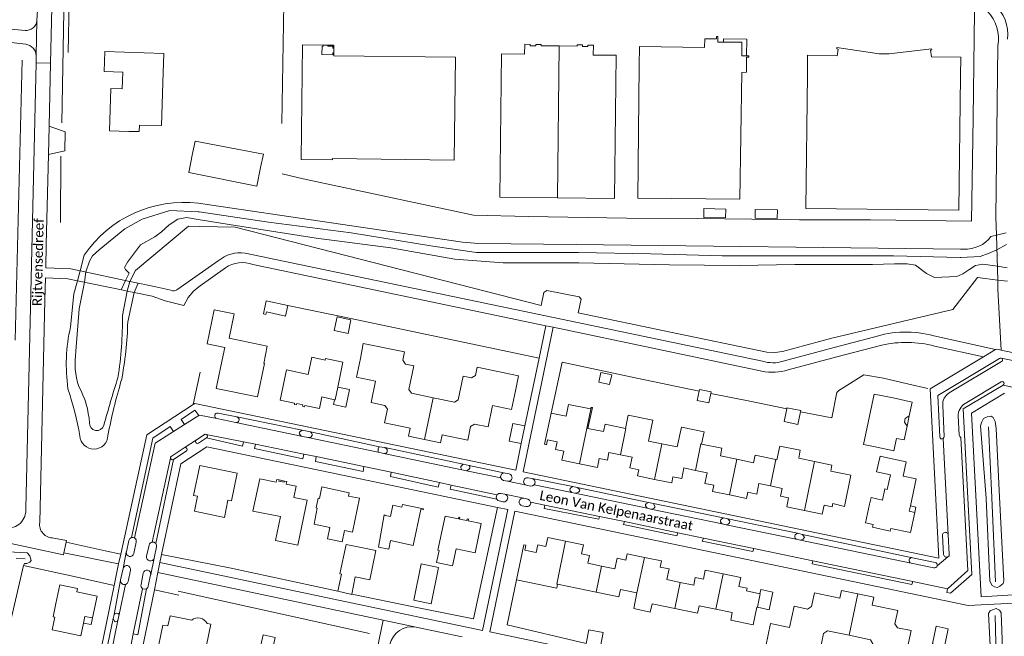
# Model space of a CAD drawing. Extents: x 177628 to 188968, y 384226 to 390673.
# Tile 60 of 256: x 181793 to 182050, y 386054 to 386215. Entities that reach past the tile are written whole.
import ezdxf

# ---------------------------------------------------------------- set-up
doc = ezdxf.new("R2010")
doc.units = 0
for name, color, linetype, lineweight in [('B01_F', 14, 'Continuous', 9), ('B01_T', 14, 'Continuous', 9), ('B02_T', 14, 'Continuous', 9), ('B04_T', 14, 'Continuous', 9), ('B07_D', 14, 'Continuous', 9), ('B11_S', 14, 'Continuous', 9), ('B14_F', 14, 'Continuous', 9), ('T01_F', 253, 'Continuous', 9), ('T03_F', 253, 'Continuous', 9), ('T03_T', 253, 'Continuous', 9), ('T04_F', 253, 'HAAG', 9), ('T04_T', 253, 'HAAG', 9), ('T05_F', 253, 'Continuous', 9), ('T05_T', 253, 'Continuous', 9), ('T07_F', 253, 'Continuous', 9), ('T09_F', 253, 'Continuous', 9), ('T09_T', 253, 'Continuous', 9), ('T22_F', 253, 'Continuous', 9), ('V00_F', 8, 'Continuous', 9), ('V00_T', 8, 'Continuous', 9), ('W01_F', 253, 'Continuous', 9), ('Z06', 7, 'Continuous', 9)]:
    doc.layers.add(name, color=color, linetype=linetype, lineweight=lineweight)
doc.styles.add('Legend', font='calibri.ttf')
doc.linetypes.add('HAAG', pattern='A,4,-1,[5,TOPOCAD.SHX,S=0.35,R=0,X=-0.35,Y=-0.35],-1', length=6)

msp = doc.modelspace()

# ---------------------------------------------------------------- linework, layer by layer
at = {"layer": 'B01_F', "linetype": 'Continuous'}
for points in [[(181954.297, 386168.092), (181954.614, 386202.69)], [(181980.951, 386167.795), (181981.4, 386200.958), (181982.613, 386201.043)]]:
    msp.add_lwpolyline(points, dxfattribs=at)
at = {"layer": 'B01_T', "linetype": 'Continuous'}
for points in [[(181976.658, 386208.857), (181975.169, 386208.873), (181975.172, 386210.311), (181974.854, 386210.311), (181974.849, 386209.722), (181971.728, 386209.754), (181971.706, 386207.481), (181954.675, 386207.689), (181954.614, 386202.69)], [(181874.88, 386206.08), (181874.888, 386205.283), (181906.603, 386204.92), (181906.294, 386178.064), (181874.546, 386178.429), (181874.543, 386178.11), (181866.293, 386178.204), (181866.71, 386208.14), (181872.041, 386208.105)], [(181872.041, 386208.105), (181872.032, 386207.793), (181871.771, 386207.791), (181871.748, 386205.596), (181874.551, 386205.548), (181874.558, 386206.082), (181874.88, 386206.08)], [(181872.041, 386208.105), (181873.255, 386208.105)], [(181874.886, 386207.314), (181874.566, 386207.318), (181874.572, 386207.758), (181873.252, 386207.776), (181873.255, 386208.105)], [(181873.255, 386208.105), (181874.897, 386208.079), (181874.886, 386207.314)], [(181933.687, 386207.862), (181928.992, 386207.915), (181928.995, 386208.235), (181927.585, 386208.251), (181927.581, 386207.861), (181926.141, 386207.877), (181926.145, 386208.267), (181924.725, 386208.283), (181924.696, 386205.693), (181918.657, 386205.761), (181918.224, 386168.395), (181933.243, 386168.22)], [(181933.243, 386168.22), (181948.207, 386168.045), (181948.651, 386205.424), (181942.621, 386205.492), (181942.65, 386208.082), (181941.24, 386208.097), (181941.236, 386207.708), (181939.796, 386207.724), (181939.804, 386208.114), (181938.384, 386208.13), (181938.381, 386207.81), (181933.687, 386207.862)], [(181976.658, 386208.857), (181976.671, 386209.699), (181982.717, 386209.619), (181982.659, 386205.279)], [(181982.659, 386205.279), (181981.44, 386205.296), (181981.478, 386208.805), (181976.658, 386208.857)], [(181998.55, 386200.425), (181998.619, 386205.424), (182006.309, 386205.318), (182006.564, 386207.059), (182006.247, 386207.105), (182006.289, 386207.422), (182017.319, 386205.833), (182019.956, 386205.804), (182031.022, 386207.117), (182031.065, 386206.805), (182030.745, 386206.783), (182030.963, 386205.036), (182038.621, 386204.929), (182038.551, 386199.929)], [(181819.759, 386200.993), (181814.854, 386201.145), (181815.017, 386206.392), (181830.41, 386205.919), (181830.256, 386200.921)], [(181874.886, 386207.314), (181874.88, 386206.08)], [(181982.615, 386201.255), (181982.655, 386204.959), (181983.255, 386204.951), (181983.259, 386205.271), (181982.659, 386205.279)], [(181819.598, 386196.667), (181819.759, 386200.993)], [(181830.256, 386200.921), (181829.872, 386187.047), (181824.062, 386187.171), (181824.027, 386185.514), (181821.318, 386185.523)], [(181998.55, 386200.425), (181998.124, 386165.422), (182038.126, 386164.927), (182038.551, 386199.929)], [(181821.318, 386185.523), (181816.289, 386185.679), (181816.633, 386196.758), (181819.598, 386196.667)], [(181846.346, 386129.079), (181841.763, 386130.028), (181843.606, 386138.922), (181848.791, 386137.849), (181847.477, 386131.509)], [(181881.797, 386126.247), (181882.555, 386130.172), (181893.331, 386127.926), (181892.876, 386125.744), (181893.549, 386124.715), (181895.722, 386124.262), (181894.449, 386118.155), (181895.12, 386117.126), (181900.789, 386115.945)], [(181845.943, 386127.125), (181844.147, 386118.423), (181854.922, 386116.2), (181856.718, 386124.901), (181856.543, 386124.937)], [(181875.039, 386115.442), (181871.698, 386116.196), (181871.07, 386113.171), (181867.321, 386113.949), (181867.23, 386113.634), (181866.692, 386113.735), (181866.771, 386114.143), (181865.15, 386114.478), (181865.07, 386114.076), (181864.543, 386114.18), (181864.608, 386114.512), (181860.842, 386115.305), (181862.485, 386123.247), (181868.164, 386122.072), (181869.093, 386126.532), (181872.572, 386125.807), (181872.653, 386126.199), (181877.197, 386125.259), (181875.858, 386118.757)], [(181898.545, 386105.083), (181894.338, 386105.952), (181894.757, 386108.02), (181888.097, 386109.395), (181888.837, 386112.948), (181888.163, 386113.98), (181884.611, 386114.729), (181885.756, 386120.302), (181880.766, 386121.355), (181881.797, 386126.247)], [(181900.789, 386115.945), (181906.339, 386114.788), (181907.369, 386115.463), (181908.643, 386121.579), (181910.806, 386121.128), (181911.855, 386121.798), (181912.306, 386123.961), (181923.081, 386121.715)], [(181922.279, 386117.794), (181923.081, 386121.715)], [(181922.279, 386117.794), (181921.277, 386112.895), (181916.272, 386113.975), (181915.154, 386108.365), (181911.601, 386109.081), (181910.569, 386108.435), (181909.843, 386104.881), (181903.168, 386106.26), (181902.762, 386104.212), (181898.545, 386105.083)], [(182021.004, 386115.905), (182016.013, 386116.92), (182013.242, 386103.768), (182016.275, 386103.155)], [(182021.004, 386115.905), (182025.889, 386114.839), (182025.11, 386111.266)], [(181939.066, 386098.676), (181934.419, 386099.637), (181934.897, 386101.987), (181932.799, 386102.439), (181933.21, 386104.472), (181930.682, 386104.991), (181930.424, 386103.696), (181929.914, 386103.817), (181931.608, 386111.973)], [(181931.608, 386111.973), (181935.522, 386111.155)], [(181951.011, 386107.957), (181951.746, 386111.407), (181958.156, 386110.087), (181957.047, 386104.647), (181960.533, 386103.934)], [(182025.11, 386111.266), (182024.07, 386110.576), (182023.907, 386109.586), (182024.589, 386108.512)], [(182024.589, 386108.512), (182025.11, 386111.266)], [(181941.176, 386107.968), (181945.286, 386107.134), (181945.716, 386109.06), (181951.011, 386107.957)], [(181960.533, 386103.934), (181964.514, 386103.12), (181965.643, 386108.237), (181971.569, 386107.024), (181970.919, 386103.85)], [(182024.589, 386108.512), (182023.8, 386104.944), (182021.865, 386105.35), (182021.163, 386102.099), (182016.275, 386103.155)], [(181970.919, 386103.85), (181976.229, 386102.763), (181975.841, 386100.807), (181980.162, 386099.901)], [(181939.066, 386098.676), (181943.714, 386097.714), (181944.198, 386100.065), (181946.303, 386099.629), (181946.73, 386101.665), (181949.767, 386101.043)], [(181949.767, 386101.043), (181952.804, 386100.421), (181952.214, 386097.647), (181954.497, 386097.142), (181954.162, 386095.54), (181958.634, 386094.621)], [(181980.162, 386099.901), (181984.483, 386098.995), (181984.896, 386100.962), (181990.357, 386099.818)], [(181990.357, 386099.818), (181990.599, 386099.767)], [(182014.821, 386088.145), (182015.199, 386089.888), (182018.154, 386089.25), (182018.785, 386092.176), (182019.438, 386092.035), (182020.261, 386095.848), (182016.653, 386096.626), (182017.538, 386100.731), (182019.471, 386100.305)], [(182019.471, 386100.305), (182024.362, 386099.267), (182023.553, 386095.459), (182026.962, 386094.746), (182025.469, 386087.707)], [(181848.139, 386089.011), (181849.638, 386096.257), (181839.839, 386098.284), (181838.218, 386090.45), (181839.227, 386090.241)], [(181958.634, 386094.621), (181963.106, 386093.702), (181963.438, 386095.318), (181965.73, 386094.848), (181966.301, 386097.629), (181969.342, 386097.001)], [(181969.342, 386097.001), (181972.373, 386096.375), (181971.805, 386093.582), (181974.093, 386093.099), (181973.778, 386091.497), (181978.232, 386090.571)], [(181997.817, 386086.517), (182002.461, 386085.555), (182002.945, 386087.916), (182005.051, 386087.48), (182005.221, 386088.302), (182008.254, 386087.571), (182009.951, 386095.711), (182004.656, 386096.821)], [(181860.576, 386094.482), (181859.948, 386094.609), (181859.807, 386093.925), (181855.556, 386094.804), (181853.718, 386086.361), (181860.917, 386084.979), (181859.611, 386078.652), (181865.477, 386077.441), (181867.901, 386089.183), (181864.378, 386089.919), (181864.996, 386092.861), (181862.435, 386093.401), (181862.578, 386094.066), (181861.944, 386094.198)], [(181860.506, 386094.159), (181860.576, 386094.482)], [(181861.944, 386094.198), (181861.877, 386093.875), (181860.506, 386094.159)], [(181861.944, 386094.198), (181860.576, 386094.482)], [(181869.681, 386082.98), (181870.541, 386087.112), (181870.247, 386087.173), (181870.777, 386089.718), (181871.071, 386089.657), (181871.694, 386092.651), (181878.903, 386091.162), (181878.721, 386090.277), (181881.554, 386089.692), (181879.731, 386080.865), (181877.636, 386081.301), (181877.019, 386078.314), (181873.19, 386079.105), (181873.811, 386082.111), (181869.681, 386082.98)], [(181978.232, 386090.571), (181982.695, 386089.644), (181983.035, 386091.269), (181985.336, 386090.791), (181985.916, 386093.581), (181988.954, 386092.94)], [(181988.954, 386092.94), (181991.982, 386092.302), (181991.508, 386090.267), (181993.652, 386089.824), (181993.164, 386087.48), (181997.817, 386086.517)], [(181848.139, 386089.011), (181847.202, 386089.204), (181846.27, 386084.7), (181838.416, 386086.324), (181839.227, 386090.241)], [(181887.973, 386085.373), (181888.301, 386085.333), (181888.28, 386085.187), (181889.63, 386084.927), (181890.237, 386087.868), (181892.637, 386087.375), (181892.824, 386088.102), (181898.24, 386086.99), (181898.177, 386086.693), (181897.571, 386086.78), (181895.601, 386077.405), (181889.68, 386078.649), (181889.252, 386076.442), (181886.531, 386076.929), (181887.973, 386085.373)], [(182026.622, 386085.997), (182025.492, 386080.73), (182020.371, 386081.832), (182020.211, 386081.125), (182015.573, 386082.123), (182015.736, 386082.834), (182013.769, 386083.257), (182014.821, 386088.145)], [(182025.469, 386087.707), (182025.177, 386086.331), (182026.622, 386085.997)], [(182026.622, 386085.997), (182026.92, 386087.393), (182025.469, 386087.707)], [(181909.707, 386084.315), (181910.022, 386084.253), (181909.932, 386083.824), (181913.37, 386083.099), (181911.788, 386075.468), (181906.804, 386076.501), (181905.878, 386072.036), (181901.717, 386072.899), (181902.376, 386076.081), (181902.053, 386076.148), (181903.921, 386085.064), (181907.38, 386084.358), (181907.476, 386084.788), (181907.782, 386084.72), (181907.692, 386084.29), (181909.62, 386083.884)], [(181909.62, 386083.884), (181909.707, 386084.315)], [(181922.6, 386068.422), (181924.493, 386077.529), (181925.02, 386077.418), (181924.711, 386076.115), (181927.74, 386075.505), (181928.169, 386077.543), (181930.244, 386077.119), (181930.751, 386079.473), (181935.406, 386078.51)], [(181935.406, 386078.51), (181940.061, 386077.548), (181939.575, 386075.197), (181941.661, 386074.766), (181941.237, 386072.719), (181944.762, 386071.985)], [(181944.762, 386071.985), (181948.286, 386071.252), (181948.873, 386074.031), (181951.142, 386073.574), (181951.49, 386075.181), (181955.969, 386074.256)], [(181955.969, 386074.256), (181960.447, 386073.331), (181960.113, 386071.715), (181962.414, 386071.239), (181961.837, 386068.448), (181965.368, 386067.72)], [(181965.368, 386067.72), (181968.899, 386066.992), (181969.288, 386069.045), (181971.384, 386068.609), (181971.877, 386070.968), (181976.531, 386069.999)], [(181976.531, 386069.999), (181981.185, 386069.03), (181980.694, 386066.671), (181982.818, 386066.228), (181982.665, 386065.494), (181986.172, 386064.763)], [(181811.796, 386058.441), (181812.99, 386064.131), (181807.714, 386065.234), (181807.897, 386066.105), (181803.268, 386067.076), (181802.241, 386062.183)], [(181933.294, 386067.239), (181933.088, 386066.254), (181922.6, 386068.422)], [(181943.353, 386065.159), (181933.294, 386067.239)], [(181954.042, 386064.979), (181949.698, 386065.865), (181949.327, 386063.923), (181943.353, 386065.159)], [(182009.439, 386053.923), (182003.835, 386055.102), (182002.809, 386054.408), (182001.541, 386048.309), (181999.37, 386048.738), (181998.341, 386048.07), (181997.847, 386045.894), (181987.077, 386048.15), (181988.917, 386056.956), (181993.906, 386055.915), (181995.072, 386061.507), (181998.62, 386060.766), (181999.651, 386061.442), (182000.394, 386064.985), (182007.07, 386063.575), (182007.494, 386065.643), (182011.705, 386064.763)], [(182009.439, 386053.923), (182015.01, 386052.75), (182015.694, 386051.727), (182014.444, 386045.579), (182016.596, 386045.162), (182017.266, 386044.122), (182016.81, 386041.95), (182027.613, 386039.683), (182029.462, 386048.479), (182024.461, 386049.519), (182025.651, 386055.126), (182022.1, 386055.861), (182021.426, 386056.894), (182022.174, 386060.432), (182015.502, 386061.823), (182015.932, 386063.879), (182011.705, 386064.763)], [(181808.784, 386053.794), (181801.253, 386055.343), (181801.95, 386058.69), (181801.539, 386058.776), (181802.241, 386062.183)], [(181963.927, 386060.907), (181957.974, 386062.14)], [(181974.613, 386060.724), (181970.267, 386061.624), (181969.871, 386059.676), (181963.927, 386060.907)], [(181985.42, 386061.241), (181985.395, 386061.246), (181984.423, 386056.651), (181978.547, 386057.867), (181978.949, 386059.827), (181974.613, 386060.724)], [(181985.485, 386061.227), (181985.42, 386061.241)], [(181809.487, 386057.123), (181809.849, 386058.835), (181811.796, 386058.441)], [(181811.796, 386058.441), (181811.432, 386056.727), (181809.487, 386057.123)], [(181837.723, 386057.877), (181832.11, 386059.011), (181831.506, 386056.357), (181830.219, 386056.589), (181828.552, 386048.508), (181842.316, 386045.649), (181843.405, 386050.972), (181841.623, 386051.342), (181842.755, 386056.806), (181841.793, 386057.022)], [(181808.784, 386053.794), (181809.487, 386057.123)]]:
    msp.add_lwpolyline(points, dxfattribs=at)
msp.add_arc((181839.389, 386055.695), 2.745, 28.89775, 127.37461, dxfattribs=at)
at = {"layer": 'B02_T', "linetype": 'Continuous'}
for points in [[(181855.719, 386176.151), (181854.73, 386171.25), (181836.988, 386174.83), (181837.977, 386179.731)], [(181875.858, 386118.757), (181878.981, 386118.1), (181878.01, 386113.488), (181874.806, 386114.19), (181875.039, 386115.442)], [(181923.8, 386103.989), (181920.656, 386104.639), (181921.612, 386109.26), (181924.755, 386108.61)], [(181924.755, 386108.61), (181923.8, 386103.989)], [(181881.963, 386076.824), (181878.035, 386077.64), (181876.448, 386069.992), (181876.817, 386069.915)], [(181880.416, 386069.169), (181884.227, 386068.378), (181885.814, 386076.026), (181881.963, 386076.824)], [(181897.701, 386072.54), (181902.227, 386071.602), (181900.27, 386062.152), (181895.744, 386063.09), (181897.701, 386072.54)], [(181986.172, 386064.763), (181986.407, 386065.863), (181989.538, 386065.195), (181988.55, 386060.573), (181985.485, 386061.227)], [(182034.369, 386050.998), (182031.237, 386051.677), (182032.237, 386056.297), (182035.37, 386055.619), (182034.369, 386050.998)], [(181859.489, 386053.352), (181856.353, 386054.011), (181855.381, 386049.381), (181858.517, 386048.723), (181859.489, 386053.352)]]:
    msp.add_lwpolyline(points, dxfattribs=at)
at = {"layer": 'B04_T', "linetype": 'Continuous'}
for points in [[(182047.955, 386158.437), (182050.451, 386159.024)], [(182048.281, 386146.716), (182047.955, 386158.437)], [(181808.562, 386149.154), (181807.865, 386146.515)], [(181821.574, 386146.362), (181808.562, 386149.154)], [(181807.865, 386146.515), (181820.3, 386143.945)], [(181820.9, 386143.821), (181821.574, 386146.362)], [(182050.841, 386146.411), (182048.281, 386146.716)], [(181820.3, 386143.945), (181820.9, 386143.821)]]:
    msp.add_lwpolyline(points, dxfattribs=at)
at = {"layer": 'B07_D', "linetype": 'Continuous'}
for points in [[(181933.243, 386168.22), (181933.687, 386207.862)], [(181875.858, 386118.757), (181875.161, 386115.414), (181875.039, 386115.442)], [(181898.545, 386105.083), (181900.789, 386115.945)], [(181939.066, 386098.676), (181942.114, 386113.45)], [(181951.011, 386107.957), (181951.175, 386107.923), (181949.767, 386101.043)], [(181960.533, 386103.934), (181958.634, 386094.621)], [(181970.919, 386103.85), (181970.753, 386103.884), (181969.342, 386097.001)], [(181980.162, 386099.901), (181978.232, 386090.571)], [(181990.357, 386099.818), (181988.954, 386092.94)], [(181997.817, 386086.517), (182000.447, 386099.305)], [(181935.406, 386078.51), (181933.131, 386067.273), (181933.294, 386067.239)], [(181955.969, 386074.256), (181954.042, 386064.979)], [(181944.762, 386071.985), (181943.353, 386065.159)], [(181976.531, 386069.999), (181974.613, 386060.724)], [(181965.368, 386067.72), (181963.927, 386060.907)], [(181985.485, 386061.227), (181986.23, 386064.751), (181986.172, 386064.763)], [(182009.439, 386053.923), (182011.705, 386064.763)]]:
    msp.add_lwpolyline(points, dxfattribs=at)
at = {"layer": 'B11_S', "linetype": 'Continuous'}
for points in [[(181982.615, 386201.255), (181982.613, 386201.043)], [(181980.951, 386167.795), (181954.297, 386168.092)], [(181847.477, 386131.509), (181857.474, 386129.446), (181856.543, 386124.937)], [(181846.346, 386129.079), (181845.943, 386127.125)], [(181942.114, 386113.45), (181942.049, 386113.465), (181941.931, 386113.082), (181936.188, 386114.22), (181935.522, 386111.155)], [(181941.176, 386107.968), (181942.438, 386113.374), (181942.114, 386113.45)], [(182000.447, 386099.305), (181996.324, 386100.182), (181996.67, 386102.239), (181991.35, 386103.34), (181990.599, 386099.767)], [(182004.656, 386096.821), (182004.966, 386098.343), (182000.447, 386099.305)], [(181954.042, 386064.979), (181953.19, 386060.879), (181957.527, 386059.981), (181957.974, 386062.14)]]:
    msp.add_lwpolyline(points, dxfattribs=at)
at = {"layer": 'B14_F', "linetype": 'Continuous'}
for points in [[(181855.719, 386176.151), (181856.477, 386179.55), (181838.662, 386183.013), (181837.977, 386179.731)], [(181971.543, 386165.388), (181971.484, 386163.087), (181977.203, 386162.933), (181977.262, 386165.234), (181971.543, 386165.388)], [(181984.897, 386162.839), (181984.937, 386165.167), (181990.715, 386165.076), (181990.675, 386162.748), (181984.897, 386162.839)], [(181857.18, 386141.242), (181856.458, 386137.869)], [(181857.18, 386141.242), (181862.878, 386140.059)], [(181862.878, 386140.059), (181862.241, 386137.234), (181857.28, 386138.435), (181857.069, 386137.738), (181856.458, 386137.869)], [(181878.604, 386132.783), (181879.335, 386136.32), (181875.705, 386137.07), (181874.974, 386133.533), (181878.604, 386132.783)], [(181946.908, 386119.417), (181947.433, 386121.925), (181944.575, 386122.522), (181944.05, 386120.014), (181946.908, 386119.417)], [(181973.299, 386117.113), (181972.774, 386114.605), (181969.789, 386115.23), (181970.305, 386117.697)], [(181970.305, 386117.697), (181970.397, 386118.136), (181973.382, 386117.511), (181973.299, 386117.113)], [(181996.767, 386112.305), (181996.104, 386109.008), (181992.505, 386109.732), (181993.172, 386113.048)], [(181993.172, 386113.048), (181993.232, 386113.345), (181996.831, 386112.621), (181996.767, 386112.305)], [(181876.817, 386069.915), (181875.882, 386065.451)], [(181879.596, 386064.686), (181880.416, 386069.169)], [(181875.882, 386065.451), (181879.576, 386064.576), (181879.596, 386064.686)], [(181940.797, 386051.75), (181941.511, 386055.356), (181945.209, 386054.626), (181944.495, 386051.02)]]:
    msp.add_lwpolyline(points, dxfattribs=at)
at = {"layer": 'T01_F', "linetype": 'Continuous'}
for points in [[(181931.608, 386111.973), (181934.476, 386125.28), (181953.967, 386121.102), (181970.305, 386117.697)], [(181996.767, 386112.305), (182004.959, 386110.751), (182006.289, 386117.313), (182006.796, 386117.838), (182013.34, 386121.913), (182018.428, 386121.046), (182024.746, 386119.642), (182030.036, 386118.412)], [(181973.299, 386117.113), (181983.492, 386115.093), (181993.172, 386113.048)], [(181879.596, 386064.686), (181895.629, 386061.363), (181911.361, 386058.254), (181917.641, 386087.305)], [(181847.624, 386071.533), (181875.882, 386065.451)]]:
    msp.add_lwpolyline(points, dxfattribs=at)
at = {"layer": 'T03_F', "linetype": 'Continuous'}
for points in [[(182041.803, 386216.92), (182042.195, 386216.985), (182041.857, 386189.019), (182041.439, 386162.113), (182015.061, 386162.414), (181996.514, 386162.47), (181984.087, 386162.643), (181969.923, 386162.773), (181951.287, 386162.885), (181925.734, 386163.286), (181911.305, 386163.629), (181866.843, 386173.185), (181861.4, 386174.465)], [(181862.878, 386140.059), (181879.287, 386136.663)], [(181839.904, 386122.631), (181838.132, 386114.216)]]:
    msp.add_lwpolyline(points, dxfattribs=at)
at = {"layer": 'T03_T', "linetype": 'Continuous'}
for points in [[(181861.826, 386218.917), (181861.801, 386223.541), (181821.436, 386223.915), (181805.697, 386219.517), (181805.463, 386206.118)], [(181861.826, 386218.917), (181861.266, 386187.623)]]:
    msp.add_lwpolyline(points, dxfattribs=at)
at = {"layer": 'T04_F', "linetype": 'HAAG'}
for points in [[(181847.624, 386071.533), (181829.85, 386075.029)], [(181806.999, 386069.292), (181817.481, 386066.956)], [(181922.6, 386068.422), (181920.143, 386056.69), (181940.797, 386051.75)], [(181827.983, 386065.764), (181834.379, 386064.387)]]:
    msp.add_lwpolyline(points, dxfattribs=at)
at = {"layer": 'T04_T', "linetype": 'HAAG'}
msp.add_lwpolyline([(181829.85, 386075.029), (181834.908, 386098.684)], dxfattribs=at)
at = {"layer": 'T05_F', "linetype": 'Continuous'}
for points in [[(181879.287, 386136.663), (181928.467, 386126.3)], [(181793.829, 386072.14), (181789.106, 386051.747), (181784.47, 386032.1), (181779.988, 386012.687)], [(181806.999, 386069.292), (181793.829, 386072.14)]]:
    msp.add_lwpolyline(points, dxfattribs=at)
at = {"layer": 'T05_T', "linetype": 'Continuous'}
msp.add_lwpolyline([(182007.673, 386079.309), (182021.577, 386076.42)], dxfattribs=at)
at = {"layer": 'T07_F', "linetype": 'Continuous'}
for points in [[(181804.334, 386216.835), (181803.76, 386187.764)], [(181793.421, 386204.182), (181791.607, 386130.975)], [(181803.516, 386179.101), (181803.457, 386161.774)], [(182045.86, 386108.343), (182046.715, 386089.888)], [(182046.715, 386089.888), (182046.719, 386089.806)], [(182046.719, 386089.806), (182047.735, 386067.879)], [(181791.838, 386074.016), (181794.259, 386073.857)], [(181834.208, 386065.443), (181884.207, 386054.417)], [(182047.587, 386059.07), (182047.908, 386048.167)]]:
    msp.add_lwpolyline(points, dxfattribs=at)
at = {"layer": 'T09_F', "linetype": 'Continuous'}
for points in [[(181821.02, 386135.837), (181822.663, 386143.457)], [(182045.276, 386089.692), (182043.775, 386108.632), (182044.091, 386109.643), (182044.608, 386110.559), (182045.529, 386110.975), (182046.572, 386111.142), (182047.069, 386110.766), (182047.594, 386109.783), (182047.835, 386107.961), (182048.76, 386089.993)], [(182045.279, 386089.651), (182045.276, 386089.692)], [(182048.76, 386089.993), (182049.884, 386068.166), (182049.679, 386067.404), (182048.835, 386066.754), (182048.18, 386066.43), (182047.418, 386066.558), (182046.859, 386066.903), (182046.226, 386068.026), (182045.279, 386089.651)], [(181789.746, 386075.718), (181794.729, 386075.413), (181795.462, 386074.708), (181795.764, 386073.491), (181795.403, 386073.013), (181794.682, 386072.657), (181794.06, 386072.685)], [(181793.829, 386072.14), (181794.06, 386072.685)], [(182046.473, 386047.844), (182045.872, 386059.566), (182046.265, 386060.264), (182046.951, 386060.604), (182047.902, 386060.88), (182048.725, 386060.471), (182049.204, 386059.738), (182049.65, 386048.234)]]:
    msp.add_lwpolyline(points, dxfattribs=at)
for centre, radius, start, end in [((181733.297, 386137.584), 87.741, 348.725, 358.85916), ((181849.825, 386124.551), 44.863, 167.2276, 187.98605), ((181812.172, 386106.253), 3.683, 183.64824, 357.76947)]:
    msp.add_arc(centre, radius, start, end, dxfattribs=at)
at = {"layer": 'T09_F', "linetype": 'Continuous', "extrusion": (0, 0, -1)}
for centre, radius, start, end in [((-181955.804, 386079.565), 142.447, 10.73984, 16.67076), ((-181721.393, 386090.611), 88.456, 161.74623, 169.96873)]:
    msp.add_arc(centre, radius, start, end, dxfattribs=at)
at = {"layer": 'T09_T', "linetype": 'Continuous'}
for points in [[(181840.04, 386166.701), (181839.485, 386166.783)], [(181938.131, 386155.966), (181912.623, 386156.265), (181908.468, 386156.62), (181840.04, 386166.701)], [(181839.894, 386160.714), (181836.885, 386160.785), (181823.06, 386149.182), (181821.574, 386146.362)], [(181962.783, 386133.084), (181938.645, 386138.11), (181939.485, 386141.675), (181938.961, 386142.36), (181930.488, 386143.993), (181929.701, 386143.42), (181928.998, 386140.098), (181849.041, 386160.498), (181839.894, 386160.714)], [(182038.516, 386154.79), (181938.131, 386155.966)], [(182047.955, 386158.437), (182046.522, 386158.099)], [(182039.387, 386154.78), (182038.516, 386154.79)], [(181809.629, 386153.195), (181808.562, 386149.154)], [(181806.073, 386134.469), (181806.975, 386143.144), (181807.865, 386146.515)], [(182048.281, 386146.716), (182043.013, 386147.343), (182036.568, 386139.049), (182004.968, 386131.569), (181992.039, 386128.057)], [(181987.966, 386127.841), (181962.783, 386133.084)], [(181992.039, 386128.057), (181990.013, 386127.756), (181987.966, 386127.841)]]:
    msp.add_lwpolyline(points, dxfattribs=at)
for centre, radius, start, end in [((181835.734, 386135.43), 31.576, 83.17797, 145.76429), ((182039.876, 386163.057), 8.292, 266.6179, 323.27513)]:
    msp.add_arc(centre, radius, start, end, dxfattribs=at)
at = {"layer": 'T22_F', "linetype": 'Continuous'}
msp.add_lwpolyline([(181804.568, 386180.501), (181804.658, 386185.415)], dxfattribs=at)
at = {"layer": 'V00_F', "linetype": 'Continuous'}
for points in [[(181800.47, 386186.889), (181804.658, 386185.415)], [(181804.568, 386180.501), (181800.289, 386179.531)], [(182052.53, 386118.655), (182049.74, 386119.283)], [(181839.552, 386111.336), (181838.561, 386112.7), (181834.953, 386110.318), (181835.888, 386108.999)], [(181822.012, 386079.449), (181827.561, 386105.437), (181832.138, 386108.459), (181833.011, 386107.164)], [(181866.351, 386105.909), (181865.85, 386106.532), (181865.818, 386106.753), (181865.889, 386106.959), (181865.971, 386107.072), (181866.609, 386107.524)], [(181866.609, 386107.524), (181868.776, 386107.068)], [(181868.776, 386107.068), (181869.003, 386106.786), (181869.207, 386106.405), (181869.162, 386106.074), (181868.819, 386105.7), (181868.72, 386105.649), (181868.085, 386105.547)], [(181841.52, 386106.388), (181841.242, 386106.446)], [(181851.291, 386104.446), (181841.52, 386106.388)], [(181841.608, 386105.502), (181851.033, 386103.348), (181851.291, 386104.446)], [(181854.412, 386103.822), (181851.291, 386104.446)], [(181866.984, 386101.242), (181866.77, 386099.997), (181854.13, 386102.702), (181854.412, 386103.822)], [(181866.984, 386101.242), (181854.412, 386103.822)], [(181886.756, 386103.17), (181886.571, 386103.025), (181886.398, 386102.611), (181886.421, 386101.721)], [(181888.189, 386102.985), (181886.756, 386103.17)], [(181887.918, 386101.409), (181888.451, 386101.442), (181888.711, 386101.639), (181888.804, 386101.91), (181888.829, 386102.088), (181888.749, 386102.446), (181888.535, 386102.731), (181888.189, 386102.985)], [(181828.355, 386077.876), (181832.932, 386099.82)], [(181870.203, 386100.581), (181866.984, 386101.242)], [(181882.701, 386097.981), (181882.527, 386096.703), (181870.029, 386099.34), (181870.203, 386100.581)], [(181882.701, 386097.981), (181870.203, 386100.581)], [(181889.824, 386096.484), (181882.701, 386097.981)], [(181908.317, 386097.153), (181908.024, 386097.626), (181908.02, 386097.812), (181908.062, 386097.994), (181908.446, 386098.432), (181908.637, 386098.604)], [(181908.637, 386098.604), (181910.194, 386098.269)], [(181910.194, 386098.269), (181910.343, 386098.028), (181910.394, 386097.605), (181910.194, 386097.337), (181909.51, 386096.904)], [(181902.446, 386093.825), (181902.1, 386092.643), (181889.615, 386095.366), (181889.824, 386096.484)], [(181902.446, 386093.825), (181889.824, 386096.484)], [(181905.485, 386093.169), (181902.446, 386093.825)], [(181917.434, 386089.43), (181905.228, 386092.072), (181905.485, 386093.169)], [(181917.469, 386090.581), (181905.485, 386093.169)], [(181920.179, 386094.147), (181920.242, 386094.134)], [(181920.242, 386094.134), (181925.204, 386093.096)], [(181937.052, 386091.171), (181936.735, 386091.451), (181936.626, 386091.628), (181936.527, 386091.877), (181936.564, 386092.122), (181936.634, 386092.277), (181936.791, 386092.418), (181937.322, 386092.747)], [(181937.322, 386092.747), (181938.402, 386092.519)], [(181938.402, 386092.519), (181938.873, 386092.189), (181939.111, 386091.804), (181939.062, 386091.596), (181938.77, 386091.315), (181938.16, 386091.082), (181937.828, 386091.01)], [(181919.483, 386090.753), (181924.475, 386089.721)], [(181929.943, 386087.933), (181929.756, 386087.075), (181944.092, 386084.217), (181944.239, 386084.961)], [(181956.705, 386087.086), (181956.286, 386087.691), (181956.272, 386087.893), (181956.31, 386088.083), (181956.43, 386088.212), (181957.034, 386088.61)], [(181957.034, 386088.61), (181958.396, 386088.329)], [(181958.396, 386088.329), (181958.731, 386087.537), (181958.672, 386087.346), (181958.506, 386087.165), (181958.153, 386086.947), (181957.679, 386086.883)], [(181976.288, 386083.015), (181975.999, 386083.263), (181975.869, 386083.558), (181975.846, 386083.789), (181975.911, 386084.038), (181976.016, 386084.156), (181976.59, 386084.569)], [(181976.59, 386084.569), (181977.771, 386084.324)], [(181977.771, 386084.324), (181978.324, 386083.768), (181978.229, 386083.297), (181978.163, 386083.193), (181977.84, 386082.956), (181977.665, 386082.885), (181977.304, 386082.803)], [(181964.757, 386080.696), (181964.484, 386079.907), (181950.505, 386082.862), (181950.799, 386083.597)], [(181984.583, 386076.575), (181984.302, 386075.779), (181971.059, 386078.522), (181971.421, 386079.311)], [(181995.622, 386078.996), (181995.365, 386079.269), (181995.253, 386079.617), (181995.272, 386079.932), (181995.33, 386080.109), (181995.406, 386080.198), (181995.959, 386080.55)], [(181995.959, 386080.55), (181997.312, 386080.269)], [(181997.312, 386080.269), (181997.734, 386079.638), (181997.77, 386079.445), (181997.754, 386079.336), (181997.422, 386078.995), (181996.797, 386078.751)], [(181819.781, 386071.398), (181820.644, 386075.659)], [(181820.644, 386075.659), (181820.662, 386075.748)], [(181827.9, 386074.101), (181827.023, 386069.8)], [(182026.122, 386067.94), (182025.874, 386067.139), (181999.805, 386072.567), (182000.011, 386073.368)], [(181827.023, 386069.8), (181827.005, 386069.711)], [(181825.957, 386066.093), (181823.634, 386054.078), (181822.456, 386054.269)], [(181817.227, 386058.307), (181817.448, 386059.359)], [(181818.45, 386057.78), (181818.222, 386057.483), (181817.709, 386057.468), (181817.554, 386057.618), (181817.466, 386057.767), (181817.227, 386058.307)], [(181817.448, 386059.359), (181817.58, 386059.467), (181818.056, 386059.735), (181818.474, 386059.634), (181818.668, 386059.472), (181818.764, 386059.307)]]:
    msp.add_lwpolyline(points, dxfattribs=at)
at = {"layer": 'V00_T', "linetype": 'Continuous'}
for points in [[(181797.581, 386220.095), (181797.296, 386214.491)], [(181801.23, 386217.781), (181800.876, 386203.382)], [(181794.199, 386211.916), (181780.284, 386213.198)], [(181797.296, 386214.491), (181797.113, 386205.275)], [(181779.699, 386209.935), (181794.392, 386208.288)], [(182047.955, 386158.437), (182047.825, 386163.106), (182048.286, 386207.895)], [(181797.113, 386205.275), (181797.069, 386203.476)], [(181797.069, 386203.476), (181794.371, 386087.05)], [(181800.876, 386203.382), (181797.069, 386203.476)], [(181800.876, 386203.382), (181800.47, 386186.889)], [(181800.47, 386186.889), (181800.289, 386179.531)], [(181800.289, 386179.531), (181799.707, 386155.888), (181799.633, 386149.9), (181806.136, 386149.675), (181808.562, 386149.154)], [(181986.832, 386125.542), (181932.224, 386136.948), (181851.71, 386153.695)], [(181844.681, 386151.687), (181833.884, 386144.183)], [(181930.245, 386134.775), (181853.711, 386150.77)], [(181846.566, 386149.915), (181839.927, 386145.235), (181838.284, 386143.868), (181836.775, 386142.153), (181835.632, 386140.087), (181830.801, 386141.238), (181827.389, 386142.48), (181822.663, 386143.457)], [(181807.865, 386146.515), (181805.379, 386147.029), (181799.541, 386147.261), (181799.372, 386141.575), (181798.03, 386083.419)], [(181823.725, 386145.901), (181821.574, 386146.362)], [(181822.663, 386143.457), (181823.725, 386145.901)], [(181832.3, 386144.056), (181828.364, 386144.971), (181826.279, 386145.353), (181823.725, 386145.901)], [(182048.281, 386146.716), (182048.348, 386144.329), (182049.179, 386128.434)], [(181822.663, 386143.457), (181820.9, 386143.821)], [(182007.673, 386079.309), (181924.334, 386096.628), (181932.14, 386134.366)], [(181928.467, 386126.3), (181930.245, 386134.775)], [(181930.245, 386134.775), (181932.14, 386134.366)], [(181986.667, 386122.91), (181932.14, 386134.366)], [(182015.795, 386131.794), (182005.527, 386129.131), (181992.239, 386125.521)], [(182047.714, 386128.541), (182031.626, 386132.143)], [(182018.017, 386129.722), (182006.215, 386126.654), (181993.549, 386123.272)], [(182044.564, 386126.625), (182031.749, 386129.454)], [(182044.564, 386126.625), (182047.714, 386128.541)], [(182049.179, 386128.434), (182048.006, 386128.687), (182047.714, 386128.541)], [(182049.179, 386128.434), (182052.069, 386127.822)], [(181924.755, 386108.61), (181928.467, 386126.3)], [(182021.577, 386076.42), (182032.913, 386074.064), (182030.599, 386118.295), (182044.564, 386126.625)], [(182049.158, 386126.32), (182048.952, 386126.319), (182048.764, 386126.232), (182032.65, 386116.519), (182033.144, 386105.771)], [(182035.586, 386117.206), (182049.293, 386125.403)], [(182053.055, 386125.524), (182049.158, 386126.32)], [(182039.785, 386114.463), (182049.201, 386120.111)], [(182035.129, 386066.068), (182034.953, 386065.086), (182035.925, 386064.914), (182041.538, 386069.808), (182039.249, 386113.094), (182049.74, 386119.283)], [(182052.309, 386064.449), (182043.954, 386063.998), (182041.451, 386111.968), (182050.043, 386117.119)], [(181819.198, 386075.124), (181825.968, 386106.236), (181838.132, 386114.216)], [(181838.132, 386114.216), (181838.533, 386114.479), (181911.045, 386099.406)], [(182034.282, 386105.875), (182033.901, 386113.954)], [(181835.888, 386108.999), (181839.552, 386111.336)], [(181839.552, 386111.336), (181839.728, 386111.448), (181844.274, 386110.507)], [(181844.274, 386110.507), (181849.225, 386109.482)], [(181849.519, 386110.946), (181844.613, 386111.973)], [(181849.519, 386110.946), (181866.609, 386107.524)], [(182038.206, 386106.212), (182037.963, 386111.198)], [(181822.796, 386079.332), (181828.148, 386104.062), (181833.011, 386107.164)], [(181833.011, 386107.164), (181835.888, 386108.999)], [(181866.351, 386105.909), (181849.225, 386109.482)], [(181868.776, 386107.068), (181886.756, 386103.17)], [(181838.954, 386104.95), (181835.774, 386102.871)], [(181841.242, 386106.446), (181838.954, 386104.95)], [(181841.608, 386105.502), (181839.513, 386104.133)], [(181868.085, 386105.547), (181866.351, 386105.909)], [(181886.421, 386101.721), (181868.085, 386105.547)], [(182034.029, 386105.282), (182034.246, 386105.54), (182034.282, 386105.875)], [(182035.363, 386080.123), (182034.029, 386105.282)], [(182035.129, 386066.068), (182040.446, 386070.842), (182038.669, 386105.547)], [(182038.669, 386105.547), (182038.343, 386105.814), (182038.206, 386106.212)], [(181832.17, 386100.216), (181832.226, 386100.476), (181832.271, 386100.566), (181832.368, 386100.644), (181835.774, 386102.871)], [(181836.309, 386102.036), (181832.932, 386099.82)], [(181834.908, 386098.684), (181841.671, 386103.124), (181917.641, 386087.305)], [(181888.189, 386102.985), (181908.637, 386098.604)], [(181911.045, 386099.406), (181922.381, 386097.02), (181923.8, 386103.989)], [(181832.17, 386100.216), (181827.41, 386078.267)], [(181887.918, 386101.409), (181886.421, 386101.721)], [(181908.317, 386097.153), (181887.918, 386101.409)], [(181909.51, 386096.904), (181908.317, 386097.153)], [(181918.457, 386095.037), (181909.51, 386096.904)], [(181910.194, 386098.269), (181919.624, 386096.299)], [(181918.457, 386095.037), (181918.736, 386094.592), (181919.202, 386094.351)], [(181919.202, 386094.351), (181920.179, 386094.147)], [(181920.616, 386096.1), (181919.624, 386096.299)], [(181925.66, 386095.042), (181926.632, 386094.84)], [(181926.632, 386094.84), (181937.322, 386092.747)], [(181926.186, 386092.892), (181925.204, 386093.096)], [(181927.182, 386093.223), (181926.731, 386092.916), (181926.186, 386092.892)], [(181937.052, 386091.171), (181927.182, 386093.223)], [(181938.402, 386092.519), (181957.034, 386088.61)], [(181917.434, 386089.43), (181917.269, 386089.982), (181917.435, 386090.533)], [(181919.04, 386088.798), (181918.082, 386088.996), (181917.715, 386089.147), (181917.434, 386089.43)], [(181917.435, 386090.533), (181917.469, 386090.581)], [(181917.469, 386090.581), (181917.929, 386090.922), (181918.5, 386090.957)], [(181918.5, 386090.957), (181919.483, 386090.753)], [(181924.475, 386089.721), (181925.51, 386089.504)], [(181925.51, 386089.504), (181926.01, 386089.214), (181926.269, 386088.697)], [(181937.828, 386091.01), (181937.052, 386091.171)], [(181956.705, 386087.086), (181937.828, 386091.01)], [(181917.641, 386087.305), (181920.268, 386086.758), (181913.71, 386055.204), (181829.41, 386072.972)], [(181925.043, 386087.55), (181924.088, 386087.762)], [(181929.943, 386087.933), (181926.269, 386088.697)], [(181944.239, 386084.961), (181929.943, 386087.933)], [(181957.679, 386086.883), (181956.705, 386087.086)], [(181976.288, 386083.015), (181957.679, 386086.883)], [(181958.396, 386088.329), (181976.59, 386084.569)], [(182052.488, 386062.326), (182040.578, 386061.736), (181922.175, 386086.356), (181915.628, 386054.8), (182047.699, 386026.989), (182051.499, 386026.851)], [(181950.799, 386083.597), (181944.239, 386084.961)], [(181977.771, 386084.324), (181995.959, 386080.55)], [(181964.757, 386080.696), (181950.799, 386083.597)], [(181977.304, 386082.803), (181976.288, 386083.015)], [(181995.622, 386078.996), (181977.304, 386082.803)], [(181804.355, 386075.494), (181804.21, 386074.963), (181782.757, 386079.529)], [(181801.682, 386079.325), (181805.051, 386078.641), (181804.944, 386078.278)], [(181822.012, 386079.449), (181821.544, 386079.168), (181821.295, 386078.683)], [(181822.796, 386079.332), (181822.416, 386079.472), (181822.012, 386079.449)], [(181971.421, 386079.311), (181964.757, 386080.696)], [(181984.583, 386076.575), (181971.421, 386079.311)], [(181996.797, 386078.751), (181995.622, 386078.996)], [(182025.684, 386072.746), (181996.797, 386078.751)], [(181997.312, 386080.269), (182026.018, 386074.188)], [(182033.884, 386080.019), (182034.155, 386075.03)], [(182035.363, 386080.123), (182035.625, 386075.118)], [(181804.355, 386075.494), (181804.944, 386078.278)], [(181804.944, 386078.278), (181815.089, 386075.985), (181819.198, 386075.124)], [(181821.295, 386078.683), (181820.662, 386075.748)], [(181822.609, 386075.309), (181823.235, 386078.243)], [(181826.579, 386077.475), (181825.942, 386074.546)], [(181828.355, 386077.876), (181827.937, 386078.202), (181827.41, 386078.267)], [(181827.9, 386074.101), (181828.521, 386077.041)], [(181828.521, 386077.041), (181828.532, 386077.477), (181828.355, 386077.876)], [(182000.011, 386073.368), (181984.583, 386076.575)], [(181818.629, 386072.541), (181804.355, 386075.494)], [(181818.629, 386072.541), (181819.198, 386075.124)], [(181829.41, 386072.972), (181829.85, 386075.029)], [(182031.912, 386072.969), (182026.018, 386074.188)], [(182032.471, 386072.06), (182035.287, 386074.387)], [(182035.625, 386075.118), (182035.565, 386074.702), (182035.287, 386074.387)], [(181817.481, 386066.956), (181818.629, 386072.541)], [(181819.163, 386068.406), (181819.781, 386071.398)], [(181828.921, 386070.312), (181829.41, 386072.972)], [(182026.122, 386067.94), (182000.011, 386073.368)], [(182025.684, 386072.746), (182031.551, 386071.534)], [(181821.098, 386067.964), (181821.7, 386070.902)], [(181824.482, 386067.192), (181825.081, 386070.128)], [(181827.005, 386069.711), (181826.394, 386066.765)], [(181828.921, 386070.312), (181827.983, 386065.764)], [(181887.703, 386057.853), (181828.921, 386070.312)], [(181801.882, 385991.062), (181817.481, 386066.956)], [(181817.448, 386059.359), (181819.139, 386068.277)], [(181820.392, 386067.201), (181818.764, 386059.307)], [(181819.139, 386068.277), (181819.163, 386068.406)], [(181820.392, 386067.201), (181820.853, 386067.483), (181821.098, 386067.964)], [(181822.456, 386054.269), (181824.895, 386066.092)], [(181825.957, 386066.093), (181825.426, 386065.936), (181824.895, 386066.092)], [(181826.394, 386066.765), (181826.247, 386066.382), (181825.957, 386066.093)], [(182035.129, 386066.068), (182026.122, 386067.94)], [(181827.983, 386065.764), (181813.277, 385994.468)], [(181812.8, 386036.997), (181817.227, 386058.307)], [(181818.764, 386059.307), (181818.45, 386057.78)], [(181818.45, 386057.78), (181814.139, 386036.874)], [(181887.703, 386057.853), (181876.553, 386004.027)], [(181887.703, 386057.853), (181896.349, 386056.042)], [(181896.349, 386056.042), (181896.74, 386055.96)], [(181908.395, 386053.506), (181896.74, 386055.96)], [(181821.79, 386051.043), (181822.456, 386054.269)]]:
    msp.add_lwpolyline(points, dxfattribs=at)
for centre, radius, start, end in [((182040.256, 386210.841), 10.667, 353.68889, 48.22452), ((182038.249, 386209.806), 10.217, 349.21948, 43.92533), ((181794.482, 386214.726), 2.824, 264.24804, 355.2356), ((181793.983, 386205.183), 3.132, 1.67902, 82.49052), ((181850.244, 386145.52), 8.305, 79.83405, 132.05243), ((181850.945, 386143.605), 7.681, 68.89034, 124.75726), ((181833.002, 386145.246), 1.382, 239.4818, 309.68617), ((182024.299, 386105.266), 27.858, 74.7514, 107.7744), ((182024.33, 386101.253), 29.161, 75.26088, 102.50298), ((181989.568, 386133.805), 8.704, 251.68209, 287.87285), ((182049.058, 386125.837), 0.493, 298.45869, 78.29107), ((181989.452, 386135.562), 12.955, 257.5854, 288.43668), ((182049.471, 386119.697), 0.494, 302.98258, 123.14295), ((182037.473, 386114.166), 3.579, 121.83046, 183.38834), ((182041.64, 386111.287), 3.678, 120.28675, 181.38674), ((181844.472, 386111.234), 0.753, 79.1726, 254.78679), ((181849.366, 386110.215), 0.747, 259.11336, 78.17647), ((181839.225, 386104.535), 0.495, 123.14191, 305.61878), ((181841.346, 386105.923), 0.496, 301.83185, 69.5125), ((182033.718, 386105.764), 0.574, 179.3121, 302.84288), ((181836.046, 386102.457), 0.496, 301.97889, 123.31799), ((181832.668, 386100.244), 0.499, 183.19087, 301.88868), ((181919.411, 386095.326), 0.996, 77.64251, 196.83697), ((181920.416, 386095.119), 1.001, 259.98672, 78.47147), ((181925.431, 386094.069), 0.999, 76.75621, 256.8678), ((181926.416, 386093.864), 0.999, 320.05456, 77.51549), ((181919.27, 386089.773), 1.002, 256.70786, 77.75709), ((181924.282, 386088.741), 0.998, 78.88144, 258.76879), ((181789.753, 386086.579), 4.642, 262.19402, 5.81802), ((181925.279, 386088.527), 1.005, 256.44516, 9.74136), ((181801.547, 386082.881), 3.558, 171.29782, 272.17048), ((181822.269, 386078.487), 0.996, 345.84842, 58.06249), ((182034.623, 386080.073), 0.741, 3.90405, 184.14053), ((181827.558, 386077.279), 0.999, 98.54395, 168.70299), ((181821.63, 386075.506), 0.998, 171.16479, 348.63633), ((181826.922, 386074.326), 1.004, 167.34137, 347.0501), ((182025.857, 386073.466), 0.74, 77.43088, 256.48704), ((182034.921, 386075.06), 0.766, 182.26096, 298.54405), ((181820.74, 386071.147), 0.991, 345.71154, 165.30453), ((182031.755, 386072.245), 0.74, 254.01665, 345.49993), ((182031.754, 386072.245), 0.741, 345.51401, 77.66582), ((181826.05, 386069.953), 0.985, 351.06749, 169.75917), ((181820.124, 386068.156), 0.992, 173.01988, 285.67217), ((181825.425, 386066.919), 0.982, 163.83568, 237.32207), ((181895.32, 386050.149), 5.982, 80.09453, 167.09651)]:
    msp.add_arc(centre, radius, start, end, dxfattribs=at)
at = {"layer": 'W01_F', "linetype": 'Continuous'}
for points in [[(181810.062, 386148.832), (181811.032, 386151.674), (181811.852, 386153.003), (181813.525, 386154.639), (181820.274, 386160.084), (181824.799, 386162.598), (181832.018, 386164.848), (181839.428, 386164.532), (181839.714, 386164.49)], [(181839.714, 386164.49), (181857.772, 386161.864), (181879.358, 386159.05), (181900.695, 386155.528), (181912.115, 386153.898), (181921.788, 386153.94), (181938.107, 386153.875)], [(181839.935, 386162.468), (181836.397, 386163.064), (181834.147, 386162.647), (181831.828, 386161.123), (181829.814, 386159.321), (181828.078, 386158.002), (181824.357, 386155.875), (181820.996, 386151.374), (181820.158, 386149.967), (181820.46, 386149.444), (181821.35, 386148.508), (181820.467, 386146.6)], [(182048.181, 386150.295), (182044.403, 386150.841), (182042.475, 386150.513), (182040.73, 386149.388), (182039.165, 386148.33), (182037.576, 386147.634), (182031.74, 386147.416), (182029.7, 386148.417), (182026.789, 386150.609), (182024.632, 386150.938), (182021.353, 386150.928), (182015.551, 386150.798), (182013.947, 386150.736), (181995.242, 386150.761), (181980.806, 386150.523), (181962.562, 386150.7), (181938.824, 386151.182), (181919.082, 386151.231), (181906.446, 386152.174), (181889.765, 386155.095), (181870.212, 386157.636), (181847.499, 386161.194), (181839.935, 386162.468)], [(182048.061, 386154.615), (182050.545, 386155.982)], [(181938.107, 386153.875), (181938.811, 386153.872), (181957.637, 386153.545), (181976.268, 386153.03), (182021.06, 386153.067), (182038.491, 386152.618)], [(182038.491, 386152.618), (182038.609, 386152.615), (182043.665, 386152.838), (182046.077, 386153.71), (182048.061, 386154.615)], [(181810.062, 386148.832), (181809.742, 386146.127)], [(182048.181, 386150.295), (182050.732, 386149.926)], [(181807.494, 386128.107), (181808.358, 386139.185), (181809.742, 386146.127)], [(181820.467, 386146.6), (181819.312, 386144.149)], [(181819.612, 386137.453), (181820.9, 386143.821)]]:
    msp.add_lwpolyline(points, dxfattribs=at)
for centre, radius, start, end in [((181723.537, 386136.107), 96.085, 351.07478, 0.80259), ((181826.626, 386125.019), 19.379, 170.83227, 198.52883), ((181812.942, 386109.333), 1.927, 177.17345, 340.63679)]:
    msp.add_arc(centre, radius, start, end, dxfattribs=at)
at = {"layer": 'W01_F', "linetype": 'Continuous', "extrusion": (0, 0, -1)}
for centre, radius, start, end in [((-182129.612, 386022.393), 326.466, 15.32838, 17.61732), ((-181788.277, 386107.882), 22.793, 151.20428, 176.11071)]:
    msp.add_arc(centre, radius, start, end, dxfattribs=at)

# ---------------------------------------------------------------- texts
at = {"layer": 'Z06', "linetype": 'Continuous', "style": 'Legend'}
for s, rotation, p in [('Rijtvensedreef', 88.62517, (181798.539, 386139.898)), ('Leon Van Kelpenaarstraat', 348.57768, (181928.449, 386089.332))]:
    msp.add_text(s, height=2.5, rotation=rotation, dxfattribs=at).set_placement(p)

doc.saveas('drawing.dxf')
